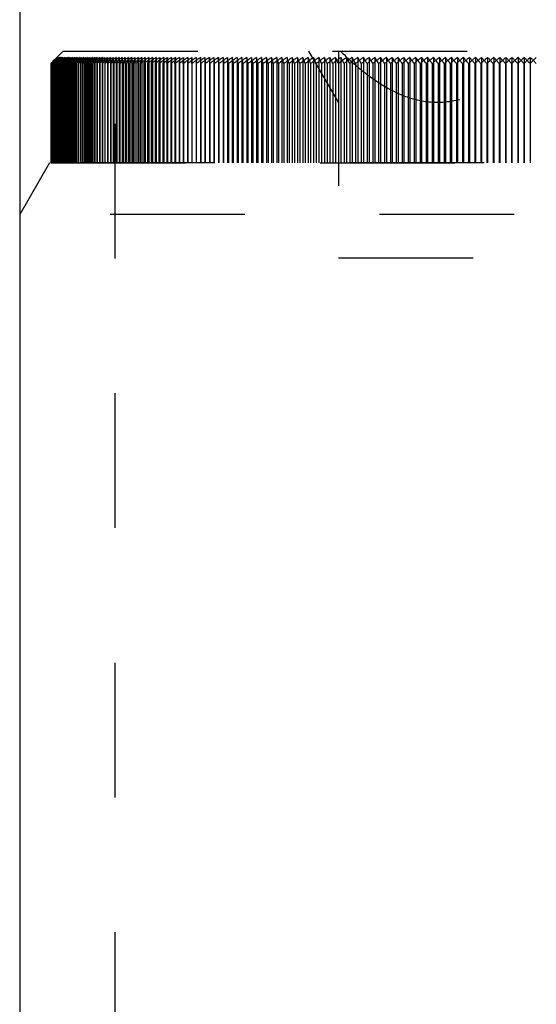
# Model space of a CAD drawing. Header units: millimetres. Extents: x 416 to 584, y 372 to 628.
# Tile 3 of 5: x 475 to 500, y 523 to 570. Entities that reach past the tile are written whole.
import ezdxf

# ---------------------------------------------------------------- set-up
doc = ezdxf.new("R2010")
doc.units = ezdxf.units.MM
doc.header["$LTSCALE"] = 65.185185
doc.linetypes.add('HIDDEN', pattern=[0.2, 0.1, -0.1])
for name, color, linetype in [('FASEN', 7, 'CONTINUOUS'), ('FLAECHEN', 7, 'CONTINUOUS'), ('KONST.EL_MIT_GEO', 7, 'CONTINUOUS')]:
    doc.layers.add(name, color=color, linetype=linetype)

msp = doc.modelspace()

# ---------------------------------------------------------------- linework, layer by layer
at = {"layer": 'FASEN', "color": 7, "linetype": 'Continuous'}
msp.add_line((475, 604), (475, 481.55), dxfattribs=at)
at = {"layer": 'FASEN', "color": 8, "linetype": 'HIDDEN'}
for p, q in [((476.443, 563.5), (475, 561)), ((523.557, 563.5), (476.443, 563.5)), ((525, 561), (475, 561))]:
    msp.add_line(p, q, dxfattribs=at)
at = {"layer": 'FLAECHEN', "color": 8, "linetype": 'HIDDEN'}
msp.add_line((479.6, 604.5), (479.6, 491.5), dxfattribs=at)
at = {"layer": 'FLAECHEN', "color": 7, "linetype": 'Continuous'}
msp.add_line((475, 604), (475, 481.55), dxfattribs=at)
at = {"layer": 'KONST.EL_MIT_GEO', "color": 8, "linetype": 'HIDDEN'}
for p, q in [((479.6, 604.5), (479.6, 491.5)), ((477.1, 568.9), (476.653, 568.453)), ((477.1, 568.9), (522.9, 568.9)), ((490.425, 566.432), (489, 568.9)), ((490.425, 568.9), (490.425, 558.9)), ((476.513, 568.312), (476.502, 568.301)), ((476.505, 568.301), (476.605, 568.402)), ((476.515, 568.31), (476.505, 568.301)), ((476.53, 568.329), (476.513, 568.312)), ((476.535, 568.324), (476.513, 568.301)), ((476.532, 568.327), (476.515, 568.31)), ((476.524, 568.301), (476.621, 568.402)), ((476.542, 568.318), (476.524, 568.301)), ((476.552, 568.352), (476.53, 568.329)), ((476.557, 568.352), (476.532, 568.327)), ((476.562, 568.352), (476.535, 568.324)), ((476.548, 568.31), (476.54, 568.301)), ((476.568, 568.343), (476.542, 568.318)), ((476.572, 568.335), (476.548, 568.31)), ((476.586, 568.386), (476.552, 568.352)), ((476.608, 568.402), (476.557, 568.352)), ((476.559, 568.301), (476.653, 568.402)), ((476.585, 568.326), (476.559, 568.301)), ((476.611, 568.402), (476.562, 568.352)), ((476.577, 568.352), (476.568, 568.343)), ((476.587, 568.352), (476.572, 568.335)), ((476.643, 568.415), (476.577, 568.352)), ((476.593, 568.314), (476.581, 568.301)), ((476.613, 568.352), (476.585, 568.326)), ((476.626, 568.426), (476.586, 568.386)), ((476.635, 568.402), (476.587, 568.352)), ((476.628, 568.352), (476.593, 568.314)), ((476.605, 568.402), (476.654, 568.453)), ((476.66, 568.452), (476.608, 568.402)), ((476.608, 568.301), (476.699, 568.402)), ((476.643, 568.333), (476.608, 568.301)), ((476.66, 568.452), (476.611, 568.402)), ((476.661, 568.397), (476.613, 568.352)), ((476.621, 568.402), (476.633, 568.415)), ((476.653, 568.453), (476.626, 568.426)), ((476.659, 568.386), (476.628, 568.352)), ((476.633, 568.415), (476.67, 568.453)), ((476.683, 568.452), (476.635, 568.402)), ((476.653, 568.318), (476.638, 568.301)), ((476.683, 568.452), (476.643, 568.415)), ((476.663, 568.352), (476.643, 568.333)), ((476.702, 568.502), (476.653, 568.453)), ((476.653, 568.402), (476.7, 568.453)), ((476.683, 568.352), (476.653, 568.318)), ((476.654, 568.453), (476.704, 568.503)), ((476.674, 568.402), (476.659, 568.386)), ((476.709, 568.502), (476.66, 568.452)), ((476.711, 568.502), (476.66, 568.452)), ((476.72, 568.452), (476.661, 568.397)), ((476.738, 568.42), (476.663, 568.352)), ((476.67, 568.453), (476.718, 568.503)), ((476.672, 568.301), (476.761, 568.402)), ((476.716, 568.34), (476.672, 568.301)), ((476.72, 568.452), (476.674, 568.402)), ((476.73, 568.502), (476.683, 568.452)), ((476.735, 568.502), (476.683, 568.452)), ((476.728, 568.402), (476.683, 568.352)), ((476.7, 568.453), (476.747, 568.503)), ((476.802, 568.602), (476.702, 568.502)), ((476.704, 568.503), (476.753, 568.552)), ((476.806, 568.602), (476.709, 568.502)), ((476.728, 568.321), (476.71, 568.301)), ((476.814, 568.602), (476.711, 568.502)), ((476.729, 568.352), (476.716, 568.34)), ((476.718, 568.503), (476.814, 568.602)), ((476.767, 568.502), (476.72, 568.452)), ((476.774, 568.502), (476.72, 568.452)), ((476.773, 568.452), (476.728, 568.402)), ((476.754, 568.352), (476.728, 568.321)), ((476.825, 568.602), (476.73, 568.502)), ((476.84, 568.602), (476.735, 568.502)), ((476.773, 568.452), (476.738, 568.42)), ((476.747, 568.503), (476.84, 568.602)), ((476.752, 568.301), (476.838, 568.402)), ((476.805, 568.348), (476.752, 568.301)), ((476.753, 568.552), (476.802, 568.602)), ((476.798, 568.402), (476.754, 568.352)), ((476.761, 568.402), (476.805, 568.453)), ((476.859, 568.602), (476.767, 568.502)), ((476.818, 568.502), (476.773, 568.452)), ((476.828, 568.502), (476.773, 568.452)), ((476.881, 568.602), (476.774, 568.502)), ((476.79, 568.503), (476.881, 568.602)), ((476.841, 568.452), (476.798, 568.402)), ((476.817, 568.325), (476.798, 568.301)), ((476.802, 568.602), (476.802, 563.5)), ((476.805, 568.453), (476.849, 568.503)), ((476.867, 568.402), (476.805, 568.348)), ((476.814, 568.602), (476.814, 563.5)), ((476.84, 568.352), (476.817, 568.325)), ((476.863, 568.552), (476.818, 568.502)), ((476.825, 568.602), (476.825, 563.5)), ((476.937, 568.602), (476.828, 568.502)), ((476.838, 568.402), (476.881, 568.453)), ((476.84, 568.602), (476.84, 563.5)), ((476.882, 568.402), (476.84, 568.352)), ((476.884, 568.502), (476.841, 568.452)), ((476.847, 568.301), (476.93, 568.402)), ((476.905, 568.352), (476.847, 568.301)), ((476.849, 568.503), (476.937, 568.602)), ((476.859, 568.602), (476.859, 563.5)), ((476.907, 568.602), (476.863, 568.552)), ((476.881, 568.602), (476.881, 563.5)), ((476.881, 568.453), (476.923, 568.503)), ((476.924, 568.452), (476.882, 568.402)), ((476.971, 568.602), (476.884, 568.502)), ((477.008, 568.602), (476.897, 568.502)), ((476.922, 568.328), (476.9, 568.301)), ((476.963, 568.402), (476.905, 568.352)), ((476.907, 568.602), (476.907, 563.5)), ((476.971, 568.389), (476.922, 568.328)), ((476.923, 568.503), (477.008, 568.602)), ((476.966, 568.502), (476.924, 568.452)), ((476.93, 568.402), (476.971, 568.453)), ((476.937, 568.602), (476.937, 563.5)), ((476.956, 568.301), (477.036, 568.402)), ((477.016, 568.352), (476.956, 568.301)), ((477.05, 568.602), (476.966, 568.502)), ((476.971, 568.602), (476.971, 563.5)), ((476.971, 568.453), (477.012, 568.503)), ((476.981, 568.402), (476.971, 568.389)), ((477.094, 568.602), (476.981, 568.502)), ((477.022, 568.452), (476.981, 568.402)), ((477.008, 568.602), (477.008, 563.5)), ((477.012, 568.503), (477.094, 568.602)), ((477.041, 568.332), (477.017, 568.301)), ((477.062, 568.502), (477.022, 568.452)), ((477.036, 568.402), (477.076, 568.453)), ((477.095, 568.402), (477.041, 568.332)), ((477.05, 568.602), (477.05, 563.5)), ((477.143, 568.602), (477.062, 568.502)), ((477.076, 568.453), (477.116, 568.503)), ((477.195, 568.602), (477.079, 568.502)), ((477.081, 568.301), (477.158, 568.402)), ((477.141, 568.352), (477.081, 568.301)), ((477.094, 568.602), (477.094, 563.5)), ((477.134, 568.452), (477.095, 568.402)), ((477.116, 568.503), (477.195, 568.602)), ((477.173, 568.502), (477.134, 568.452)), ((477.143, 568.602), (477.143, 563.5)), ((477.174, 568.335), (477.149, 568.301)), ((477.251, 568.602), (477.173, 568.502)), ((477.224, 568.402), (477.174, 568.335)), ((477.311, 568.602), (477.193, 568.502)), ((477.195, 568.602), (477.195, 563.5)), ((477.22, 568.301), (477.294, 568.402)), ((477.281, 568.352), (477.22, 568.301)), ((477.235, 568.503), (477.311, 568.602)), ((477.251, 568.602), (477.251, 563.5)), ((477.322, 568.338), (477.295, 568.301)), ((477.374, 568.602), (477.299, 568.502)), ((477.311, 568.602), (477.311, 563.5)), ((477.441, 568.602), (477.321, 568.502)), ((477.368, 568.402), (477.322, 568.338)), ((477.368, 568.503), (477.441, 568.602)), ((477.374, 568.602), (477.374, 563.5)), ((477.374, 568.301), (477.445, 568.402)), ((477.436, 568.352), (477.374, 568.301)), ((477.512, 568.602), (477.44, 568.502)), ((477.441, 568.602), (477.441, 563.5)), ((477.484, 568.341), (477.457, 568.301)), ((477.586, 568.602), (477.464, 568.502)), ((477.526, 568.402), (477.484, 568.341)), ((477.512, 568.602), (477.512, 563.5)), ((477.516, 568.503), (477.586, 568.602)), ((477.595, 568.502), (477.526, 568.402)), ((477.543, 568.301), (477.611, 568.402)), ((477.654, 568.39), (477.543, 568.301)), ((477.586, 568.602), (477.586, 563.5)), ((477.664, 568.602), (477.595, 568.502)), ((477.745, 568.602), (477.622, 568.502)), ((477.661, 568.344), (477.633, 568.301)), ((477.699, 568.402), (477.661, 568.344)), ((477.664, 568.602), (477.664, 563.5)), ((477.678, 568.503), (477.745, 568.602)), ((477.765, 568.502), (477.699, 568.402)), ((477.726, 568.301), (477.791, 568.402)), ((477.847, 568.397), (477.726, 568.301)), ((477.745, 568.602), (477.745, 563.5)), ((477.83, 568.602), (477.765, 568.502)), ((477.919, 568.602), (477.794, 568.502)), ((477.851, 568.346), (477.823, 568.301)), ((477.83, 568.602), (477.83, 563.5)), ((477.886, 568.402), (477.851, 568.346)), ((477.855, 568.503), (477.919, 568.602)), ((477.949, 568.502), (477.886, 568.402)), ((477.919, 568.602), (477.919, 563.5)), ((477.924, 568.301), (477.985, 568.402)), ((478.053, 568.402), (477.924, 568.301)), ((478.011, 568.602), (477.949, 568.502)), ((478.107, 568.602), (477.981, 568.502)), ((478.011, 568.602), (478.011, 563.5)), ((478.056, 568.348), (478.028, 568.301)), ((478.046, 568.503), (478.107, 568.602)), ((478.088, 568.402), (478.056, 568.348)), ((478.147, 568.502), (478.088, 568.402)), ((478.107, 568.602), (478.107, 563.5)), ((478.136, 568.301), (478.194, 568.402)), ((478.266, 568.402), (478.136, 568.301)), ((478.207, 568.602), (478.147, 568.502)), ((478.309, 568.602), (478.196, 568.514)), ((478.207, 568.602), (478.207, 563.5)), ((478.274, 568.35), (478.247, 568.301)), ((478.252, 568.503), (478.309, 568.602)), ((478.304, 568.402), (478.274, 568.35)), ((478.36, 568.502), (478.304, 568.402)), ((478.309, 568.602), (478.309, 563.5)), ((478.416, 568.602), (478.36, 568.502)), ((478.362, 568.301), (478.417, 568.402)), ((478.494, 568.402), (478.362, 568.301)), ((478.416, 568.602), (478.416, 563.5)), ((478.471, 568.503), (478.526, 568.602)), ((478.506, 568.351), (478.48, 568.301)), ((478.533, 568.402), (478.506, 568.351)), ((478.526, 568.602), (478.526, 563.5)), ((478.586, 568.502), (478.533, 568.402)), ((478.639, 568.602), (478.586, 568.502)), ((478.763, 568.423), (478.602, 568.301)), ((478.602, 568.301), (478.654, 568.402)), ((478.639, 568.602), (478.639, 563.5)), ((478.752, 568.352), (478.727, 568.301)), ((478.777, 568.402), (478.752, 568.352)), ((478.756, 568.602), (478.756, 563.5)), ((478.827, 568.502), (478.777, 568.402)), ((478.876, 568.602), (478.827, 568.502)), ((479.027, 568.43), (478.856, 568.301)), ((478.876, 568.602), (478.876, 563.5)), ((479.011, 568.352), (478.988, 568.301)), ((479, 568.602), (479, 563.5)), ((479.035, 568.402), (479.011, 568.352)), ((479.081, 568.502), (479.035, 568.402)), ((479.127, 568.602), (479.081, 568.502)), ((479.127, 568.602), (479.127, 563.5)), ((479.257, 568.602), (479.257, 563.5)), ((479.284, 568.352), (479.263, 568.301)), ((479.306, 568.402), (479.284, 568.352)), ((479.348, 568.502), (479.306, 568.402)), ((479.391, 568.602), (479.348, 568.502)), ((479.391, 568.602), (479.391, 563.5)), ((479.528, 568.602), (479.528, 563.5)), ((479.57, 568.352), (479.55, 568.301)), ((479.59, 568.402), (479.57, 568.352)), ((479.629, 568.502), (479.59, 568.402)), ((479.669, 568.602), (479.629, 568.502)), ((479.669, 568.602), (479.669, 563.5)), ((479.812, 568.602), (479.812, 563.5)), ((479.87, 568.352), (479.852, 568.301)), ((479.888, 568.402), (479.87, 568.352)), ((479.923, 568.502), (479.888, 568.402)), ((479.959, 568.602), (479.923, 568.502)), ((479.959, 568.602), (479.959, 563.5)), ((480.109, 568.602), (480.109, 563.5)), ((480.198, 568.402), (480.166, 568.301)), ((480.231, 568.502), (480.198, 568.402)), ((480.263, 568.602), (480.231, 568.502)), ((480.263, 568.602), (480.263, 563.5)), ((480.42, 568.602), (480.42, 563.5)), ((480.522, 568.402), (480.493, 568.301)), ((480.551, 568.502), (480.522, 568.402)), ((480.579, 568.602), (480.551, 568.502)), ((480.579, 568.602), (480.579, 563.5)), ((480.742, 568.602), (480.742, 563.5)), ((480.858, 568.402), (480.832, 568.301)), ((480.883, 568.502), (480.858, 568.402)), ((480.908, 568.602), (480.883, 568.502)), ((480.908, 568.602), (480.908, 563.5)), ((481.077, 568.602), (481.077, 563.5)), ((481.206, 568.402), (481.184, 568.301)), ((481.25, 568.602), (481.206, 568.402)), ((481.25, 568.602), (481.25, 563.5)), ((481.425, 568.602), (481.425, 563.5)), ((481.603, 568.602), (481.603, 563.5)), ((481.784, 568.602), (481.784, 563.5)), ((481.969, 568.602), (481.924, 568.301)), ((481.969, 568.602), (481.969, 563.5)), ((482.117, 568.301), (482.156, 568.602)), ((482.156, 568.602), (482.156, 563.5)), ((482.346, 568.602), (482.312, 568.301)), ((482.346, 568.602), (482.346, 563.5)), ((482.51, 568.301), (482.539, 568.602)), ((482.539, 568.602), (482.539, 563.5)), ((482.734, 568.602), (482.711, 568.301)), ((482.734, 568.602), (482.734, 563.5)), ((482.915, 568.301), (482.933, 568.602)), ((482.933, 568.602), (482.933, 563.5)), ((483.134, 568.602), (483.122, 568.301)), ((483.134, 568.602), (483.134, 563.5)), ((483.331, 568.301), (483.338, 568.602)), ((483.338, 568.602), (483.338, 563.5)), ((483.544, 568.602), (483.543, 568.301)), ((483.544, 568.602), (483.544, 563.5)), ((483.754, 568.602), (483.754, 563.5)), ((483.758, 568.301), (483.754, 568.602)), ((483.966, 568.602), (483.966, 563.5)), ((483.966, 568.602), (483.975, 568.301)), ((484.18, 568.602), (484.18, 563.5)), ((484.195, 568.301), (484.18, 568.602)), ((484.397, 568.602), (484.397, 563.5)), ((484.397, 568.602), (484.417, 568.301)), ((484.617, 568.602), (484.617, 563.5)), ((484.642, 568.301), (484.617, 568.602)), ((484.839, 568.602), (484.839, 563.5)), ((484.839, 568.602), (484.87, 568.301)), ((485.063, 568.602), (485.063, 563.5)), ((485.1, 568.301), (485.063, 568.602)), ((485.29, 568.602), (485.29, 563.5)), ((485.29, 568.602), (485.332, 568.301)), ((485.52, 568.602), (485.52, 563.5)), ((485.567, 568.301), (485.52, 568.602)), ((485.751, 568.602), (485.751, 563.5)), ((485.985, 568.602), (485.985, 563.5)), ((486.222, 568.602), (486.222, 563.5)), ((486.46, 568.602), (486.46, 563.5)), ((486.701, 568.602), (486.701, 563.5)), ((486.944, 568.602), (486.944, 563.5)), ((487.189, 568.602), (487.189, 563.5)), ((487.436, 568.602), (487.436, 563.5)), ((487.685, 568.602), (487.685, 563.5)), ((487.936, 568.602), (487.936, 563.5)), ((488.189, 568.602), (488.189, 563.5)), ((488.444, 568.602), (488.444, 563.5)), ((488.7, 568.602), (488.7, 563.5)), ((488.959, 568.602), (488.959, 563.5)), ((489.219, 568.602), (489.219, 563.5)), ((489.481, 568.602), (489.481, 563.5)), ((489.745, 568.602), (489.745, 563.5)), ((490.011, 568.602), (490.011, 563.5)), ((490.278, 568.602), (490.278, 563.5)), ((490.547, 568.602), (490.547, 563.5)), ((490.817, 568.602), (490.817, 563.5)), ((491.088, 568.602), (491.088, 563.5)), ((491.362, 568.602), (491.362, 563.5)), ((491.636, 568.602), (491.636, 563.5)), ((491.912, 568.602), (491.912, 563.5)), ((492.189, 568.602), (492.189, 563.5)), ((492.468, 568.602), (492.468, 563.5)), ((492.747, 568.602), (492.747, 563.5)), ((493.028, 568.602), (493.028, 563.5)), ((493.31, 568.602), (493.31, 563.5)), ((493.593, 568.602), (493.593, 563.5)), ((493.877, 568.602), (493.877, 563.5)), ((494.162, 568.602), (494.162, 563.5)), ((494.448, 568.602), (494.448, 563.5)), ((494.735, 568.602), (494.735, 563.5)), ((495.023, 568.602), (495.023, 563.5)), ((495.312, 568.602), (495.312, 563.5)), ((495.601, 568.602), (495.601, 563.5)), ((495.891, 568.602), (495.891, 563.5)), ((496.182, 568.602), (496.182, 563.5)), ((496.473, 568.602), (496.473, 563.5)), ((496.765, 568.602), (496.765, 563.5)), ((497.057, 568.602), (497.057, 563.5)), ((497.35, 568.602), (497.35, 563.5)), ((497.644, 568.602), (497.644, 563.5)), ((497.937, 568.602), (497.937, 563.5)), ((498.231, 568.602), (498.231, 563.5)), ((498.526, 568.602), (498.526, 563.5)), ((498.82, 568.602), (498.82, 563.5)), ((499.115, 568.602), (499.115, 563.5)), ((499.41, 568.602), (499.41, 563.5)), ((499.705, 568.602), (499.705, 563.5)), ((476.502, 568.301), (476.502, 563.5)), ((476.513, 568.301), (476.513, 563.5)), ((476.524, 568.301), (476.524, 563.5)), ((476.54, 568.301), (476.54, 563.5)), ((476.559, 568.301), (476.559, 563.5)), ((476.581, 568.301), (476.581, 563.5)), ((476.608, 568.301), (476.608, 563.5)), ((476.638, 568.301), (476.638, 563.5)), ((476.672, 568.301), (476.672, 563.5)), ((476.71, 568.301), (476.71, 563.5)), ((476.752, 568.301), (476.752, 563.5)), ((476.798, 568.301), (476.798, 563.5)), ((476.847, 568.301), (476.847, 563.5)), ((476.9, 568.301), (476.9, 563.5)), ((476.956, 568.301), (476.956, 563.5)), ((477.017, 568.301), (477.017, 563.5)), ((477.081, 568.301), (477.081, 563.5)), ((477.149, 568.301), (477.149, 563.5)), ((477.22, 568.301), (477.22, 563.5)), ((477.295, 568.301), (477.295, 563.5)), ((477.457, 568.301), (477.457, 563.5)), ((477.543, 568.301), (477.543, 563.5)), ((477.633, 568.301), (477.633, 563.5)), ((477.726, 568.301), (477.726, 563.5)), ((477.823, 568.301), (477.823, 563.5)), ((477.924, 568.301), (477.924, 563.5)), ((478.028, 568.301), (478.028, 563.5)), ((478.136, 568.301), (478.136, 563.5)), ((478.247, 568.301), (478.247, 563.5)), ((478.362, 568.301), (478.362, 563.5)), ((478.48, 568.301), (478.48, 563.5)), ((478.602, 568.301), (478.602, 563.5)), ((478.727, 568.301), (478.727, 563.5)), ((478.856, 568.301), (478.856, 563.5)), ((478.988, 568.301), (478.988, 563.5)), ((479.263, 568.301), (479.263, 563.5)), ((479.405, 568.301), (479.405, 563.5)), ((479.55, 568.301), (479.55, 563.5)), ((479.699, 568.301), (479.699, 563.5)), ((479.852, 568.301), (479.852, 563.5)), ((480.007, 568.301), (480.007, 563.5)), ((480.166, 568.301), (480.166, 563.5)), ((480.328, 568.301), (480.328, 563.5)), ((480.493, 568.301), (480.493, 563.5)), ((480.661, 568.301), (480.661, 563.5)), ((480.832, 568.301), (480.832, 563.5)), ((481.007, 568.301), (481.007, 563.5)), ((481.184, 568.301), (481.184, 563.5)), ((481.365, 568.301), (481.365, 563.5)), ((481.548, 568.301), (481.548, 563.5)), ((481.735, 568.301), (481.735, 563.5)), ((481.924, 568.301), (481.924, 563.5)), ((482.117, 568.301), (482.117, 563.5)), ((482.312, 568.301), (482.312, 563.5)), ((482.51, 568.301), (482.51, 563.5)), ((482.711, 568.301), (482.711, 563.5)), ((482.915, 568.301), (482.915, 563.5)), ((483.122, 568.301), (483.122, 563.5)), ((483.331, 568.301), (483.331, 563.5)), ((483.758, 568.301), (483.758, 563.5)), ((483.975, 568.301), (483.975, 563.5)), ((484.195, 568.301), (484.195, 563.5)), ((484.417, 568.301), (484.417, 563.5)), ((484.642, 568.301), (484.642, 563.5)), ((484.87, 568.301), (484.87, 563.5)), ((485.1, 568.301), (485.1, 563.5)), ((485.332, 568.301), (485.332, 563.5)), ((485.567, 568.301), (485.567, 563.5)), ((485.804, 568.301), (485.804, 563.5)), ((486.043, 568.301), (486.043, 563.5)), ((486.285, 568.301), (486.285, 563.5)), ((486.528, 568.301), (486.528, 563.5)), ((486.774, 568.301), (486.774, 563.5)), ((487.022, 568.301), (487.022, 563.5)), ((487.273, 568.301), (487.273, 563.5)), ((487.525, 568.301), (487.525, 563.5)), ((487.779, 568.301), (487.779, 563.5)), ((488.036, 568.301), (488.036, 563.5)), ((488.294, 568.301), (488.294, 563.5)), ((488.554, 568.301), (488.554, 563.5)), ((488.816, 568.301), (488.816, 563.5)), ((489.08, 568.301), (489.08, 563.5)), ((489.345, 568.301), (489.345, 563.5)), ((489.612, 568.301), (489.612, 563.5)), ((489.881, 568.301), (489.881, 563.5)), ((490.152, 568.301), (490.152, 563.5)), ((490.698, 568.301), (490.698, 563.5)), ((490.973, 568.301), (490.973, 563.5)), ((491.25, 568.301), (491.25, 563.5)), ((491.528, 568.301), (491.528, 563.5)), ((491.807, 568.301), (491.807, 563.5)), ((492.088, 568.301), (492.088, 563.5)), ((492.37, 568.301), (492.37, 563.5)), ((492.653, 568.301), (492.653, 563.5)), ((492.938, 568.301), (492.938, 563.5)), ((493.223, 568.301), (493.223, 563.5)), ((493.51, 568.301), (493.51, 563.5)), ((493.798, 568.301), (493.798, 563.5)), ((494.087, 568.301), (494.087, 563.5)), ((494.376, 568.301), (494.376, 563.5)), ((494.667, 568.301), (494.667, 563.5)), ((494.959, 568.301), (494.959, 563.5)), ((495.251, 568.301), (495.251, 563.5)), ((495.544, 568.301), (495.544, 563.5)), ((495.838, 568.301), (495.838, 563.5)), ((496.132, 568.301), (496.132, 563.5)), ((496.427, 568.301), (496.427, 563.5)), ((496.723, 568.301), (496.723, 563.5)), ((497.019, 568.301), (497.019, 563.5)), ((497.316, 568.301), (497.316, 563.5)), ((497.613, 568.301), (497.613, 563.5)), ((497.911, 568.301), (497.911, 563.5)), ((498.208, 568.301), (498.208, 563.5)), ((498.507, 568.301), (498.507, 563.5)), ((498.805, 568.301), (498.805, 563.5)), ((499.104, 568.301), (499.104, 563.5)), ((499.402, 568.301), (499.402, 563.5)), ((476.502, 563.5), (523.495, 563.5)), ((475, 561), (475, 511.572)), ((490.425, 558.9), (509.575, 558.9))]:
    msp.add_line(p, q, dxfattribs=at)
for centre, radius, start, end in [((524.668, 519.929), 68.262, 134.51844, 134.87802), ((524.711, 518.728), 69.141, 133.83485, 134.19422), ((524.793, 517.532), 70.041, 133.18592, 133.5449), ((524.91, 516.345), 70.958, 132.57034, 132.92879), ((525.06, 515.169), 71.886, 131.98689, 132.34468), ((498.992, 548.3), 30.018, 137.6993, 137.9581), ((525.238, 514.009), 72.819, 131.43439, 131.79141), ((525.063, 514.582), 72.301, 131.774, 131.9529), ((525.444, 512.865), 73.753, 130.91171, 131.26788), ((524.897, 513.837), 72.693, 131.23599, 131.35573), ((525.673, 511.743), 74.683, 130.41778, 130.77304), ((525.114, 512.712), 73.619, 130.72765, 130.84709), ((525.708, 511.19), 75.09, 130.24793, 130.42553), ((525.924, 510.643), 75.606, 129.95159, 130.3059), ((525.968, 510.105), 76.005, 129.79508, 129.97219), ((526.194, 509.571), 76.516, 129.5122, 129.86553), ((500.151, 550.942), 28.871, 142.5364, 142.7872), ((526.821, 531.293), 61.943, 143.0796, 143.19551), ((526.246, 509.048), 76.906, 129.36855, 129.54517), ((500.549, 551.441), 28.783, 143.6459, 143.8939), ((526.483, 508.527), 77.41, 129.09871, 129.45103), ((527.582, 532.358), 61.811, 144.21437, 144.32885), ((526.542, 508.021), 77.789, 128.96749, 129.14361), ((501.018, 551.927), 28.759, 144.8061, 145.0508), ((526.788, 507.515), 78.284, 128.71026, 129.06157), ((501.568, 552.4), 28.81, 146.0185, 146.2592), ((527.108, 506.538), 79.135, 128.34608, 128.69638), ((526.576, 507.375), 78.206, 128.59077, 128.72204), ((502.21, 552.857), 28.948, 147.2841, 147.5202), ((527.44, 505.598), 79.959, 128.00542, 128.35473), ((526.855, 506.479), 78.966, 128.23821, 128.36132), ((502.959, 553.298), 29.186, 148.6041, 148.8349), ((527.785, 504.697), 80.754, 127.68759, 128.03593), ((527.123, 505.654), 79.657, 127.89526, 128.02599), ((503.832, 553.721), 29.544, 149.9791, 150.204), ((528.141, 503.838), 81.516, 127.39195, 127.73935), ((527.248, 505.07), 80.064, 127.48471, 127.71905), ((504.851, 554.126), 30.043, 151.4099, 151.628), ((528.506, 503.022), 82.242, 127.1179, 127.4644), ((527.608, 504.241), 80.801, 127.20008, 127.4338), ((515.769, 549.548), 41.63, 152.7613, 153.0702), ((528.879, 502.253), 82.93, 126.8649, 127.21053), ((527.89, 503.572), 81.358, 126.9366, 127.14533), ((540.671, 539.032), 68.394, 154.38307, 154.66269), ((529.26, 501.532), 83.578, 126.63244, 126.97725), ((528.245, 502.865), 81.983, 126.69402, 126.89503), ((529.316, 501.252), 83.755, 126.47327, 126.81801), ((543.951, 539.777), 70.825, 155.98413, 156.25073), ((529.648, 500.861), 84.183, 126.42006, 126.7641), ((529.707, 500.607), 84.337, 126.27088, 126.61487), ((547.909, 540.473), 73.94, 157.64019, 157.89244), ((530.041, 500.242), 84.743, 126.22733, 126.57066), ((530.102, 500.014), 84.874, 126.08793, 126.43124), ((552.736, 541.119), 77.931, 159.34993, 159.5865), ((530.44, 499.676), 85.256, 126.05388, 126.39655), ((530.503, 499.476), 85.362, 125.92408, 126.26676), ((558.701, 541.712), 83.064, 161.1115, 161.33104), ((530.843, 499.164), 85.72, 125.89936, 126.24144), ((530.907, 498.993), 85.802, 125.77899, 126.12111), ((566.195, 542.251), 89.732, 162.92251, 163.12368), ((531.249, 498.709), 86.135, 125.76347, 126.10502), ((531.315, 498.566), 86.19, 125.65239, 125.99401), ((575.82, 542.734), 98.534, 164.77998, 164.96149), ((531.658, 498.311), 86.498, 125.64594, 125.98703), ((531.725, 498.198), 86.527, 125.54402, 125.8852), ((588.535, 543.161), 110.428, 166.68033, 166.84095), ((532.07, 497.971), 86.808, 125.54655, 125.88724), ((532.138, 497.888), 86.81, 125.45367, 125.79449), ((605.986, 543.53), 127.059, 168.61944, 168.75801), ((532.484, 497.691), 87.064, 125.46509, 125.80545), ((616.981, 543.715), 137.646, 169.58346, 169.71073), ((532.553, 497.637), 87.039, 125.38117, 125.72169), ((631.237, 543.84), 151.49, 170.59257, 170.70808), ((532.899, 497.47), 87.266, 125.40142, 125.74152), ((532.968, 497.447), 87.214, 125.32637, 125.66667), ((533.315, 497.31), 87.413, 125.35541, 125.69532), ((533.385, 497.317), 87.332, 125.28917, 125.62932), ((533.732, 497.21), 87.504, 125.32696, 125.66676), ((533.802, 497.248), 87.396, 125.2695, 125.60957), ((534.15, 497.172), 87.539, 125.31603, 125.65578), ((534.219, 497.241), 87.403, 125.26731, 125.60737), ((534.567, 497.195), 87.518, 125.32259, 125.66237), ((534.636, 497.294), 87.354, 125.28261, 125.62274), ((534.984, 497.279), 87.441, 125.34665, 125.68653), ((535.053, 497.409), 87.249, 125.31542, 125.65568), ((535.4, 497.424), 87.308, 125.38827, 125.72831), ((535.47, 497.584), 87.088, 125.36581, 125.70628), ((535.816, 497.63), 87.12, 125.44752, 125.7878), ((535.885, 497.819), 86.873, 125.43387, 125.77462), ((536.231, 497.896), 86.877, 125.52451, 125.86511), ((536.3, 498.115), 86.603, 125.51975, 125.86084), ((343.903, 543.791), 144.002, 9.79992, 9.92139), ((536.646, 498.221), 86.58, 125.6194, 125.96038), ((356.102, 543.613), 132.266, 10.75736, 10.89026), ((536.714, 498.469), 86.279, 125.62359, 125.9651), ((366.838, 543.466), 122.001, 11.74551, 11.88983), ((537.059, 498.604), 86.23, 125.73237, 126.0738), ((375.256, 543.259), 114.055, 12.68312, 12.83833), ((537.128, 498.881), 85.904, 125.74562, 126.0876), ((382.984, 543.083), 106.81, 13.65675, 13.82285), ((537.472, 499.045), 85.829, 125.86365, 126.20559), ((389.108, 542.846), 101.169, 14.57239, 14.74878), ((537.54, 499.35), 85.477, 125.88606, 126.22859), ((394.932, 542.642), 95.84, 15.52916, 15.71587), ((537.884, 499.543), 85.376, 126.01348, 126.35601), ((399.562, 542.377), 91.703, 16.42096, 16.61733), ((537.952, 499.875), 85, 126.04519, 126.38833), ((404.104, 542.145), 87.668, 17.3588, 17.56487), ((538.295, 500.095), 84.875, 126.18217, 126.52534), ((407.71, 541.852), 84.568, 18.22519, 18.44026), ((538.363, 500.454), 84.476, 126.22333, 126.56715), ((411.349, 541.593), 81.448, 19.14229, 19.36642), ((538.706, 500.701), 84.327, 126.37005, 126.71391), ((414.221, 541.272), 79.094, 19.982, 20.21444), ((538.774, 501.085), 83.905, 126.42083, 126.76537), ((417.201, 540.987), 76.647, 20.87685, 21.11768), ((539.117, 501.36), 83.733, 126.57748, 126.92209), ((419.531, 540.64), 74.847, 21.68887, 21.93733), ((539.185, 501.769), 83.29, 126.63808, 126.9834), ((422.016, 540.33), 72.908, 22.56021, 22.8164), ((539.527, 502.068), 83.096, 126.80488, 127.1503), ((423.935, 539.956), 71.533, 23.34382, 23.60695), ((539.596, 502.501), 82.632, 126.87551, 127.22166), ((426.038, 539.621), 69.989, 24.19065, 24.46087), ((539.939, 502.826), 82.418, 127.0527, 127.39897), ((427.638, 539.223), 68.945, 24.94537, 25.22186), ((540.008, 503.281), 81.935, 127.13359, 127.48062), ((429.442, 538.865), 67.714, 25.76696, 26.04989), ((540.351, 503.63), 81.701, 127.32143, 127.6686), ((430.791, 538.442), 66.936, 26.49254, 26.7811), ((540.422, 504.107), 81.2, 127.41285, 127.76079), ((432.356, 538.062), 65.957, 27.28836, 27.58275), ((540.764, 504.478), 80.948, 127.61162, 127.95973), ((433.502, 537.615), 65.394, 27.98475, 28.28414), ((540.836, 504.976), 80.43, 127.71384, 128.06274), ((434.874, 537.214), 64.622, 28.75451, 29.05914), ((541.18, 505.369), 80.161, 127.92385, 128.27291), ((435.856, 536.746), 64.236, 29.42185, 29.73089), ((541.254, 505.886), 79.628, 128.03717, 128.38705), ((437.07, 536.324), 63.636, 30.16541, 30.47914), ((541.598, 506.299), 79.344, 128.25874, 128.60879), ((437.916, 535.835), 63.398, 30.80399, 31.12158), ((541.674, 506.835), 78.797, 128.3835, 128.73437), ((438.999, 535.394), 62.941, 31.52141, 31.84316), ((542.02, 507.268), 78.499, 128.61697, 128.96803), ((439.734, 534.885), 62.828, 32.13166, 32.45674), ((542.099, 507.82), 77.941, 128.75353, 129.10541), ((440.707, 534.427), 62.493, 32.8231, 33.15187), ((542.447, 508.271), 77.631, 128.99928, 129.35135), ((441.348, 533.898), 62.485, 33.40555, 33.73717), ((542.528, 508.839), 77.062, 129.14802, 129.50091), ((442.23, 533.424), 62.255, 34.07134, 34.40619), ((542.879, 509.307), 76.741, 129.40644, 129.75951), ((442.79, 532.878), 62.338, 34.62661, 34.96387), ((542.964, 509.89), 76.164, 129.56776, 129.92165), ((443.595, 532.389), 62.197, 35.26714, 35.60722), ((543.318, 510.373), 75.835, 129.83927, 130.19334), ((444.088, 531.827), 62.358, 35.79592, 36.138), ((543.407, 510.968), 75.251, 130.01362, 130.36849), ((444.826, 531.325), 62.294, 36.41168, 36.7562), ((543.765, 511.466), 74.915, 130.29867, 130.6537), ((445.262, 530.748), 62.523, 36.91472, 37.26088), ((543.859, 512.072), 74.326, 130.48651, 130.84233), ((445.944, 530.233), 62.525, 37.50626, 37.85452), ((544.221, 512.583), 73.986, 130.78557, 131.14152), ((446.33, 529.642), 62.813, 37.98434, 38.3339), ((544.321, 513.2), 73.395, 130.9874, 131.34411), ((446.963, 529.117), 62.873, 38.55227, 38.90362), ((544.689, 513.721), 73.053, 131.30097, 131.65778), ((447.306, 528.514), 63.213, 39.00618, 39.35854), ((544.795, 514.346), 72.461, 131.51731, 131.87486), ((447.898, 527.979), 63.323, 39.55114, 39.905), ((545.17, 514.878), 72.119, 131.84591, 132.20352), ((448.204, 527.366), 63.707, 39.98172, 40.33632), ((545.284, 515.51), 71.529, 132.07734, 132.43562), ((448.76, 526.824), 63.86, 40.50436, 40.86022), ((545.666, 516.05), 71.189, 132.42152, 132.77981), ((449.034, 526.201), 64.283, 40.91242, 41.26878), ((545.79, 516.688), 70.604, 132.66861, 133.02753), ((449.558, 525.652), 64.474, 41.41344, 41.77083), ((546.181, 517.235), 70.269, 133.02895, 133.38781), ((449.804, 525.023), 64.93, 41.79979, 42.15747), ((546.314, 517.876), 69.691, 133.29234, 133.65176), ((450.302, 524.469), 65.153, 42.27986, 42.63839), ((546.716, 518.428), 69.364, 133.66942, 134.02871), ((450.524, 523.833), 65.639, 42.64532, 43.00394), ((546.861, 519.073), 68.795, 133.94976, 134.30953), ((450.998, 523.276), 65.89, 43.10514, 43.46443), ((547.275, 519.629), 68.48, 134.34422, 134.70377), ((451.198, 522.636), 66.4, 43.45048, 43.80971), ((547.433, 520.274), 67.923, 134.6422, 135.00213), ((451.652, 522.077), 66.674, 43.89074, 44.25048), ((547.861, 520.832), 67.622, 135.05468, 135.41428)]:
    msp.add_arc(centre, radius, start, end, dxfattribs=at)
msp.add_open_spline([(490.523, 568.9), (490.855, 568.574), (491.538, 567.952), (492.657, 567.154), (493.884, 566.579), (495.213, 566.359), (496.541, 566.579), (497.768, 567.154), (498.887, 567.952), (499.57, 568.574), (499.902, 568.9)], degree=3, knots=[0, 0, 0, 0, 0.128553, 0.254977, 0.378673, 0.5, 0.621328, 0.745023, 0.871447, 1, 1, 1, 1], dxfattribs=at)
msp.add_open_spline([(500, 568.3), (499.902, 568.401), (499.804, 568.502), (499.705, 568.602)], degree=3, dxfattribs=at)

doc.saveas('drawing.dxf')
